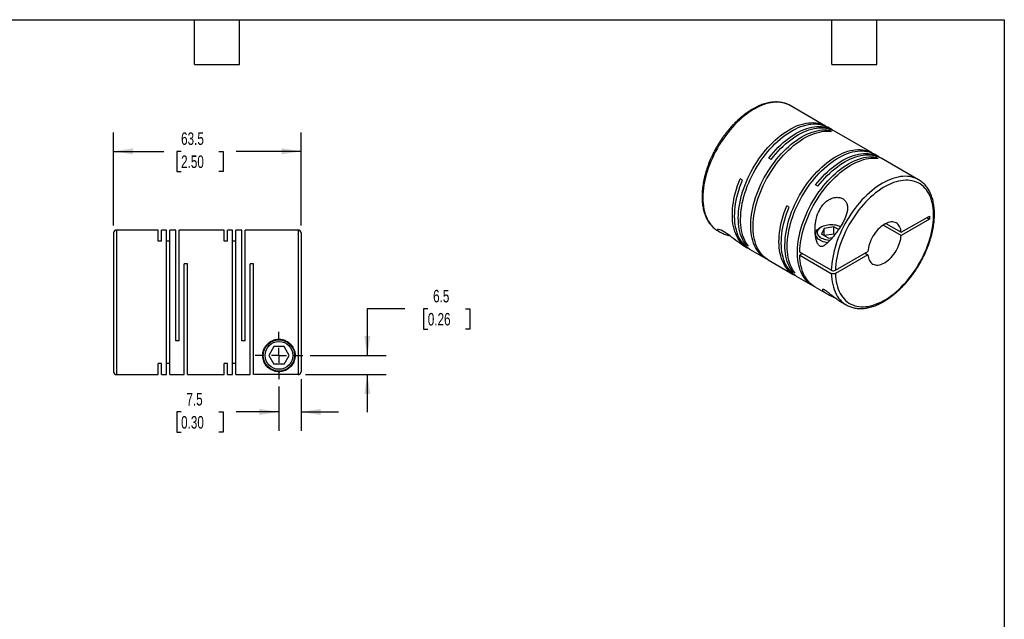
# Model space of a CAD drawing. Header units: millimetres. Extents: x 13 to 546, y 13 to 419.
# Tile 3 of 3: x 213 to 546, y 216 to 419. Entities that reach past the tile are written whole.
import ezdxf

# ---------------------------------------------------------------- set-up
doc = ezdxf.new("R2010")
doc.units = ezdxf.units.MM
doc.header["$LTSCALE"] = 2
doc.linetypes.add('SLD-Center', pattern=[19.05, 15.24, -1.27, 1.27, -1.27])
doc.linetypes.add('SLD-Solid', pattern=[0])
doc.layers.add('CENTER', color=40, linetype='SLD-Center')
doc.layers.add('DIMENSIONS', color=140, linetype='SLD-Solid', lineweight=25)
doc.layers.add('TEXT', color=140, linetype='SLD-Solid', lineweight=25)
doc.styles.add('SLDTEXTSTYLE0', font='TXT', dxfattribs={"width": 0.7})
doc.dimstyles.new('SLDDIMSTYLE1', dxfattribs={"dimtxt": 4.316016, "dimasz": 6.604, "dimexe": 0, "dimexo": 0.0625, "dimgap": 1.079004, "dimtad": 0, "dimtih": 1, "dimtoh": 1, "dimdec": 1, "dimrnd": 1e-09, "dimzin": 12, "dimdsep": 46, "dimtxsty": 'SLDTEXTSTYLE0', "dimsah": 1, "dimcen": 0.09, "dimadec": 0, "dimazin": 3, "dimtfac": 1, "dimtdec": 1, "dimtmove": 0, "dimatfit": 0, "dimfxl": 0, "dimfrac": 2, "dimtolj": 1, "dimtzin": 12, "dimarcsym": 0})
doc.dimstyles.new('SLDDIMSTYLE4', dxfattribs={"dimtxt": 4.316016, "dimasz": 6.604, "dimexe": 0, "dimexo": 0.0625, "dimgap": 1.079004, "dimtad": 0, "dimtih": 1, "dimtoh": 1, "dimdec": 1, "dimrnd": 1e-09, "dimzin": 12, "dimdsep": 46, "dimtxsty": 'SLDTEXTSTYLE0', "dimsah": 1, "dimcen": 0.09, "dimadec": 0, "dimazin": 3, "dimtfac": 1, "dimtdec": 1, "dimtofl": 0, "dimtmove": 0, "dimatfit": 3, "dimfxl": 0, "dimfrac": 2, "dimtolj": 1, "dimtzin": 12, "dimarcsym": 0})

# ---------------------------------------------------------------- blocks, each defined once
blk = doc.blocks.new('_D_5')
at = {"layer": 'DIMENSIONS'}
for p, q in [((307.93, 297.28), (307.93, 279.82)), ((300.43, 294.74), (300.43, 279.82)), ((267.29, 286.17), (265.84, 286.17)), ((265.84, 286.17), (265.84, 279.31)), ((280.12, 286.17), (281.56, 286.17)), ((281.56, 286.17), (281.56, 279.31)), ((300.43, 286.17), (285.96, 286.17)), ((307.93, 286.17), (320.63, 286.17)), ((265.84, 279.31), (267.29, 279.31)), ((281.56, 279.31), (280.12, 279.31))]:
    blk.add_line(p, q, dxfattribs=at)
for points in [[(300.43, 286.17), (293.82, 287.19), (293.82, 285.15)], [(307.93, 286.17), (314.53, 285.15), (314.53, 287.19)]]:
    blk.add_solid(points, dxfattribs=at)
at = {"layer": 'DIMENSIONS', "char_height": 4.233, "attachment_point": 1, "style": 'SLDTEXTSTYLE0'}
for s, insert in [('7.5', (269.09, 292.59)), ('0.30', (267.29, 284.77))]:
    blk.add_mtext(s, dxfattribs=dict(at, insert=insert))
blk = doc.blocks.new('_D_6')
at = {"layer": 'DIMENSIONS'}
for p, q in [((343.06, 321.11), (330.36, 321.11)), ((330.36, 321.11), (330.36, 305.32)), ((350.85, 321.11), (349.4, 321.11)), ((349.4, 321.11), (349.4, 314.25)), ((363.67, 321.11), (365.12, 321.11)), ((365.12, 321.11), (365.12, 314.25)), ((349.4, 314.25), (350.85, 314.25)), ((365.12, 314.25), (363.67, 314.25)), ((311.01, 305.32), (336.71, 305.32)), ((309.47, 298.82), (336.71, 298.82)), ((330.36, 298.82), (330.36, 286.12))]:
    blk.add_line(p, q, dxfattribs=at)
for points in [[(330.36, 305.32), (331.38, 311.92), (329.35, 311.92)], [(330.36, 298.82), (329.35, 292.22), (331.38, 292.22)]]:
    blk.add_solid(points, dxfattribs=at)
at = {"layer": 'DIMENSIONS', "char_height": 4.233, "attachment_point": 1, "style": 'SLDTEXTSTYLE0'}
for s, insert in [('6.5', (352.64, 327.54)), ('0.26', (350.85, 319.71))]:
    blk.add_mtext(s, dxfattribs=dict(at, insert=insert))
blk = doc.blocks.new('_D_7')
at = {"layer": 'DIMENSIONS'}
for p, q in [((244.43, 349.36), (244.43, 380.83)), ((307.93, 349.36), (307.93, 380.83)), ((244.43, 374.48), (261.44, 374.48)), ((267.29, 374.48), (265.84, 374.48)), ((265.84, 374.48), (265.84, 367.62)), ((280.12, 374.48), (281.56, 374.48)), ((281.56, 374.48), (281.56, 367.62)), ((307.93, 374.48), (285.96, 374.48)), ((265.84, 367.62), (267.29, 367.62)), ((281.56, 367.62), (280.12, 367.62))]:
    blk.add_line(p, q, dxfattribs=at)
for points in [[(244.43, 374.48), (251.03, 373.47), (251.03, 375.5)], [(307.93, 374.48), (301.32, 375.5), (301.32, 373.47)]]:
    blk.add_solid(points, dxfattribs=at)
at = {"layer": 'DIMENSIONS', "char_height": 4.233, "attachment_point": 1, "style": 'SLDTEXTSTYLE0'}
for s, insert in [('63.5', (267.29, 380.91)), ('2.50', (267.29, 373.08))]:
    blk.add_mtext(s, dxfattribs=dict(at, insert=insert))
blk = doc.blocks.new('SW_CENTERMARKSYMBOL_2')
at = {"layer": 'CENTER', "color": 0}
for p, q in [((0, 5.08), (0, 8.04)), ((-5.08, 0), (-8.04, 0)), ((0, 0), (-2.54, 0)), ((0, 0), (0, 2.54)), ((0, 0), (0, -2.54)), ((0, 0), (2.54, 0)), ((5.08, 0), (8.04, 0)), ((0, -5.08), (0, -8.04))]:
    blk.add_line(p, q, dxfattribs=at)

msp = doc.modelspace()

# ---------------------------------------------------------------- linework, layer by layer
for p, q in [((473.59, 389.98), (473.57, 389.99)), ((485.57, 383.06), (473.59, 389.98)), ((487.8, 381.78), (486.35, 382.62)), ((487.54, 381.21), (486.76, 381.66)), ((486.76, 381.29), (486.76, 381.66)), ((501.38, 373.94), (488.58, 381.33)), ((503.61, 372.66), (502.16, 373.49)), ((467.14, 371.76), (466.36, 372.21)), ((503.34, 372.09), (502.56, 372.54)), ((502.56, 372.17), (502.56, 372.54)), ((517.08, 364.88), (504.38, 372.21)), ((457.4, 364.7), (456.63, 365.15)), ((482.94, 362.64), (482.16, 363.09)), ((473.21, 355.58), (472.43, 356.02)), ((511.17, 347.04), (520.74, 352.56)), ((520.74, 351.5), (511.17, 345.98)), ((519.82, 352.03), (520.74, 351.5)), ((520.74, 352.56), (520.74, 351.5)), ((244.43, 346.82), (244.43, 299.82)), ((259.53, 347.82), (245.43, 347.82)), ((245.43, 347.82), (245.43, 298.82)), ((259.53, 344.08), (259.53, 347.82)), ((262.38, 347.82), (260.63, 347.82)), ((260.63, 344.08), (260.63, 347.82)), ((262.38, 298.82), (262.38, 347.82)), ((265.53, 347.82), (263.48, 347.82)), ((263.48, 298.82), (263.48, 347.82)), ((265.53, 310.32), (265.53, 347.82)), ((281.88, 347.82), (266.63, 347.82)), ((266.63, 310.32), (266.63, 347.82)), ((281.88, 344.08), (281.88, 347.82)), ((284.73, 347.82), (282.98, 347.82)), ((282.98, 344.08), (282.98, 347.82)), ((284.73, 298.82), (284.73, 347.82)), ((287.88, 347.82), (285.83, 347.82)), ((285.83, 298.82), (285.83, 347.82)), ((287.88, 310.32), (287.88, 347.82)), ((306.93, 347.82), (288.98, 347.82)), ((288.98, 310.32), (288.98, 347.82)), ((306.93, 347.82), (306.93, 298.82)), ((307.93, 346.82), (307.93, 299.82)), ((449.09, 347.55), (449.84, 347.11)), ((484.18, 348.89), (483.75, 348.64)), ((485.05, 348.38), (484.16, 346.45)), ((488.4, 348.9), (485.05, 348.38)), ((485.05, 345.93), (485.05, 348.38)), ((489.97, 347.99), (488.4, 348.9)), ((488.4, 346.45), (488.4, 348.9)), ((511.17, 345.98), (505.07, 349.5)), ((505.99, 350.03), (511.17, 347.04)), ((260.63, 344.08), (259.53, 344.08)), ((263.48, 344.08), (262.38, 344.08)), ((282.98, 344.08), (281.88, 344.08)), ((285.83, 344.08), (284.73, 344.08)), ((482.2, 346.48), (482.2, 345.49)), ((486.61, 345.04), (484.16, 346.45)), ((488.4, 346.45), (485.05, 345.93)), ((486.61, 345.04), (487.89, 345.24)), ((488.71, 346.27), (488.4, 346.45)), ((457.54, 342.67), (459.06, 341.79)), ((458.64, 342.75), (458.96, 342.94)), ((459.42, 342.3), (458.64, 342.75)), ((459.84, 341.34), (465.32, 338.18)), ((487.51, 334.19), (476.83, 340.36)), ((488.92, 334.19), (499.9, 340.53)), ((466.1, 337.73), (474.87, 332.67)), ((477.75, 339.83), (476.83, 339.3)), ((476.83, 339.3), (487.51, 333.13)), ((499.9, 339.47), (488.92, 333.13)), ((498.98, 340), (499.9, 339.47)), ((269.48, 336.32), (268.38, 336.32)), ((268.38, 298.82), (268.38, 336.32)), ((269.48, 298.82), (269.48, 336.32)), ((291.83, 336.32), (290.73, 336.32)), ((290.73, 298.82), (290.73, 336.32)), ((291.83, 298.82), (291.83, 336.32)), ((474.45, 333.63), (474.76, 333.81)), ((475.22, 333.18), (474.45, 333.63)), ((475.64, 332.22), (481.12, 329.06)), ((481.9, 328.61), (485.92, 326.29)), ((490.05, 323.9), (492.58, 322.44)), ((492.58, 322.44), (492.61, 322.42)), ((266.63, 310.32), (265.53, 310.32)), ((288.98, 310.32), (287.88, 310.32)), ((298.69, 308.32), (296.96, 305.32)), ((302.16, 308.32), (298.69, 308.32)), ((303.89, 305.32), (302.16, 308.32)), ((296.96, 305.32), (298.69, 302.32)), ((302.16, 302.32), (303.89, 305.32)), ((260.63, 302.55), (259.53, 302.55)), ((259.53, 298.82), (259.53, 302.55)), ((260.63, 298.82), (260.63, 302.55)), ((263.48, 302.55), (262.38, 302.55)), ((282.98, 302.55), (281.88, 302.55)), ((281.88, 298.82), (281.88, 302.55)), ((282.98, 298.82), (282.98, 302.55)), ((285.83, 302.55), (284.73, 302.55)), ((302.16, 302.32), (298.69, 302.32)), ((245.43, 298.82), (259.53, 298.82)), ((260.63, 298.82), (262.38, 298.82)), ((263.48, 298.82), (268.38, 298.82)), ((269.48, 298.82), (281.88, 298.82)), ((282.98, 298.82), (284.73, 298.82)), ((285.83, 298.82), (290.73, 298.82)), ((306.93, 298.82), (291.83, 298.82))]:
    msp.add_line(p, q)
at = {"flags": 128}
for points in [[(473.57, 389.99), (473.11, 390.24), (472.44, 390.53), (471.74, 390.77), (471.01, 390.95), (470.26, 391.06), (469.48, 391.12), (468.68, 391.12), (467.87, 391.06), (467.03, 390.95), (466.18, 390.77), (465.32, 390.53), (464.45, 390.24), (463.56, 389.89), (462.68, 389.48), (461.79, 389.02), (460.89, 388.51), (460, 387.94), (459.12, 387.32), (458.24, 386.65), (457.36, 385.94), (456.5, 385.18), (455.65, 384.38), (454.82, 383.53), (454, 382.65), (453.2, 381.73), (452.42, 380.77), (451.67, 379.78), (450.94, 378.77), (450.24, 377.72), (449.57, 376.66), (448.94, 375.57), (448.33, 374.46), (447.76, 373.34), (447.22, 372.21), (446.72, 371.07), (446.27, 369.92), (445.85, 368.77), (445.47, 367.62), (445.13, 366.47), (444.84, 365.33), (444.59, 364.2), (444.38, 363.08), (444.22, 361.97), (444.11, 360.88), (444.04, 359.82), (444.02, 358.77), (444.04, 357.76), (444.11, 356.77), (444.22, 355.81), (444.38, 354.89), (444.59, 354.01), (444.83, 353.16), (445.13, 352.36), (445.46, 351.6), (445.84, 350.88), (446.26, 350.21), (446.72, 349.6), (447.22, 349.03), (447.75, 348.51), (448.32, 348.05), (448.93, 347.64), (449.09, 347.55)], [(458.64, 342.75), (458.19, 343.38), (457.78, 344.05), (457.41, 344.77), (457.08, 345.53), (456.79, 346.34), (456.55, 347.18), (456.35, 348.07), (456.19, 348.99), (456.08, 349.95), (456.02, 350.93), (456, 351.95), (456.03, 352.99), (456.1, 354.06), (456.22, 355.14), (456.38, 356.25), (456.59, 357.37), (456.84, 358.5), (457.14, 359.64), (457.48, 360.78), (457.86, 361.93), (458.28, 363.08), (458.74, 364.22), (459.24, 365.36), (459.77, 366.49), (460.35, 367.6), (460.95, 368.7), (461.59, 369.79), (462.26, 370.85), (462.96, 371.89), (463.68, 372.9), (464.43, 373.88), (465.21, 374.83), (466, 375.75), (466.82, 376.63), (467.65, 377.47), (468.5, 378.27), (469.36, 379.03), (470.23, 379.74), (471.11, 380.41), (471.99, 381.02), (472.88, 381.59), (473.77, 382.1), (474.66, 382.56), (475.54, 382.97), (476.42, 383.32), (477.29, 383.61), (478.15, 383.85), (479, 384.02), (479.83, 384.14), (480.65, 384.2), (481.44, 384.21), (482.22, 384.15), (482.97, 384.03), (483.69, 383.86), (484.39, 383.63), (485.06, 383.34), (485.7, 382.99), (485.96, 382.83)], [(459.42, 342.3), (458.97, 342.93), (458.55, 343.6), (458.18, 344.32), (457.85, 345.08), (457.57, 345.89), (457.32, 346.73), (457.12, 347.62), (456.97, 348.54), (456.86, 349.5), (456.8, 350.49), (456.78, 351.5), (456.81, 352.54), (456.88, 353.61), (457, 354.7), (457.16, 355.8), (457.37, 356.92), (457.62, 358.05), (457.92, 359.19), (458.26, 360.33), (458.64, 361.48), (459.06, 362.63), (459.52, 363.77), (460.02, 364.91), (460.55, 366.04), (461.12, 367.15), (461.73, 368.25), (462.37, 369.34), (463.04, 370.4), (463.74, 371.44), (464.46, 372.45), (465.21, 373.43), (465.99, 374.38), (466.78, 375.3), (467.6, 376.18), (468.43, 377.02), (469.28, 377.82), (470.14, 378.58), (471.01, 379.29), (471.89, 379.96), (472.77, 380.57), (473.66, 381.14), (474.55, 381.65), (475.44, 382.11), (476.32, 382.52), (477.2, 382.87), (478.07, 383.16), (478.93, 383.4), (479.78, 383.57), (480.61, 383.69), (481.42, 383.75), (482.22, 383.76), (482.99, 383.7), (483.75, 383.58), (484.47, 383.41), (485.17, 383.18), (485.84, 382.89), (486.35, 382.62)], [(465.71, 337.96), (465.44, 338.11), (464.82, 338.49), (464.24, 338.92), (463.69, 339.41), (463.18, 339.95), (462.7, 340.55), (462.26, 341.19), (461.87, 341.88), (461.51, 342.62), (461.2, 343.4), (460.93, 344.22), (460.7, 345.08), (460.52, 345.98), (460.39, 346.92), (460.3, 347.89), (460.25, 348.89), (460.25, 349.91), (460.3, 350.96), (460.39, 352.04), (460.52, 353.13), (460.7, 354.24), (460.93, 355.36), (461.2, 356.5), (461.51, 357.64), (461.87, 358.79), (462.26, 359.93), (462.7, 361.08), (463.18, 362.22), (463.69, 363.36), (464.24, 364.48), (464.82, 365.59), (465.44, 366.69), (466.09, 367.76), (466.78, 368.82), (467.49, 369.84), (468.22, 370.84), (468.98, 371.82), (469.77, 372.75), (470.57, 373.66), (471.39, 374.52), (472.23, 375.35), (473.08, 376.13), (473.95, 376.87), (474.82, 377.56), (475.7, 378.21), (476.59, 378.8), (477.48, 379.35), (478.37, 379.84), (479.25, 380.28), (480.13, 380.66), (481.01, 380.99), (481.88, 381.26), (482.73, 381.47), (483.57, 381.63), (484.4, 381.72), (485.21, 381.76), (486, 381.74), (486.76, 381.66)], [(466.1, 337.73), (465.6, 338.04), (465.02, 338.47), (464.47, 338.96), (463.95, 339.5), (463.48, 340.1), (463.04, 340.74), (462.64, 341.43), (462.29, 342.17), (461.98, 342.95), (461.71, 343.77), (461.48, 344.63), (461.3, 345.53), (461.16, 346.47), (461.07, 347.44), (461.03, 348.44), (461.03, 349.46), (461.07, 350.52), (461.16, 351.59), (461.3, 352.68), (461.48, 353.79), (461.71, 354.92), (461.98, 356.05), (462.29, 357.19), (462.64, 358.34), (463.04, 359.49), (463.48, 360.63), (463.95, 361.77), (464.47, 362.91), (465.02, 364.03), (465.6, 365.14), (466.22, 366.24), (466.87, 367.31), (467.55, 368.37), (468.26, 369.39), (469, 370.4), (469.76, 371.37), (470.54, 372.3), (471.35, 373.21), (472.17, 374.07), (473.01, 374.9), (473.86, 375.68), (474.72, 376.42), (475.6, 377.11), (476.48, 377.76), (477.37, 378.36), (478.25, 378.9), (479.14, 379.39), (480.03, 379.83), (480.91, 380.21), (481.79, 380.54), (482.65, 380.81), (483.51, 381.02), (484.35, 381.18), (485.18, 381.28), (485.99, 381.31), (486.77, 381.29), (487.54, 381.21)], [(466.36, 372.21), (467.13, 373.17), (467.91, 374.11), (468.72, 375), (469.55, 375.86), (470.39, 376.67), (471.24, 377.45), (472.11, 378.18), (472.99, 378.86), (473.87, 379.5), (474.76, 380.08), (475.64, 380.62), (476.53, 381.1), (477.42, 381.53), (478.3, 381.9), (479.17, 382.21), (480.04, 382.47), (480.89, 382.67), (481.73, 382.82), (482.55, 382.9), (483.36, 382.93), (484.14, 382.89), (484.9, 382.8), (485.64, 382.65), (486.35, 382.44), (487.03, 382.17), (487.68, 381.85), (488.18, 381.54)], [(467.14, 371.76), (467.9, 372.73), (468.69, 373.66), (469.5, 374.55), (470.33, 375.41), (471.17, 376.23), (472.02, 377), (472.89, 377.73), (473.76, 378.41), (474.65, 379.05), (475.53, 379.63), (476.42, 380.17), (477.31, 380.65), (478.2, 381.08), (479.08, 381.45), (479.95, 381.77), (480.82, 382.02), (481.67, 382.22), (482.51, 382.37), (483.33, 382.45), (484.13, 382.48), (484.92, 382.44), (485.68, 382.35), (486.41, 382.2), (487.12, 381.99), (487.8, 381.72), (488.46, 381.4), (488.58, 381.33)], [(474.45, 333.63), (473.99, 334.25), (473.58, 334.93), (473.21, 335.64), (472.88, 336.41), (472.59, 337.21), (472.35, 338.06), (472.15, 338.95), (472, 339.87), (471.89, 340.82), (471.82, 341.81), (471.81, 342.83), (471.83, 343.87), (471.91, 344.94), (472.02, 346.02), (472.19, 347.12), (472.4, 348.24), (472.65, 349.37), (472.94, 350.51), (473.28, 351.66), (473.66, 352.8), (474.08, 353.95), (474.54, 355.1), (475.04, 356.23), (475.58, 357.36), (476.15, 358.48), (476.76, 359.58), (477.39, 360.66), (478.06, 361.73), (478.76, 362.76), (479.49, 363.78), (480.24, 364.76), (481.01, 365.71), (481.81, 366.63), (482.62, 367.51), (483.46, 368.35), (484.3, 369.15), (485.16, 369.91), (486.03, 370.62), (486.91, 371.28), (487.8, 371.9), (488.68, 372.46), (489.57, 372.98), (490.46, 373.44), (491.35, 373.84), (492.23, 374.19), (493.1, 374.49), (493.96, 374.72), (494.8, 374.9), (495.64, 375.02), (496.45, 375.08), (497.25, 375.08), (498.02, 375.02), (498.77, 374.91), (499.5, 374.74), (500.2, 374.5), (500.87, 374.21), (501.5, 373.87), (501.76, 373.71)], [(475.22, 333.18), (474.77, 333.8), (474.36, 334.48), (473.99, 335.19), (473.66, 335.96), (473.37, 336.76), (473.13, 337.61), (472.93, 338.5), (472.77, 339.42), (472.67, 340.38), (472.6, 341.36), (472.58, 342.38), (472.61, 343.42), (472.68, 344.49), (472.8, 345.57), (472.97, 346.68), (473.17, 347.79), (473.43, 348.92), (473.72, 350.06), (474.06, 351.21), (474.44, 352.36), (474.86, 353.5), (475.32, 354.65), (475.82, 355.78), (476.36, 356.91), (476.93, 358.03), (477.53, 359.13), (478.17, 360.21), (478.84, 361.28), (479.54, 362.32), (480.26, 363.33), (481.02, 364.31), (481.79, 365.26), (482.59, 366.18), (483.4, 367.06), (484.23, 367.9), (485.08, 368.7), (485.94, 369.46), (486.81, 370.17), (487.69, 370.83), (488.57, 371.45), (489.46, 372.02), (490.35, 372.53), (491.24, 372.99), (492.12, 373.39), (493, 373.74), (493.87, 374.04), (494.73, 374.27), (495.58, 374.45), (496.41, 374.57), (497.23, 374.63), (498.02, 374.63), (498.8, 374.58), (499.55, 374.46), (500.28, 374.29), (500.97, 374.05), (501.64, 373.76), (502.16, 373.49)], [(482.16, 363.09), (482.93, 364.05), (483.72, 364.98), (484.53, 365.88), (485.35, 366.73), (486.19, 367.55), (487.05, 368.33), (487.91, 369.06), (488.79, 369.74), (489.67, 370.38), (490.56, 370.96), (491.45, 371.49), (492.34, 371.98), (493.22, 372.4), (494.1, 372.78), (494.98, 373.09), (495.84, 373.35), (496.7, 373.55), (497.53, 373.69), (498.36, 373.78), (499.16, 373.8), (499.94, 373.77), (500.7, 373.68), (501.44, 373.53), (502.15, 373.32), (502.83, 373.05), (503.48, 372.73), (503.99, 372.42)], [(481.52, 328.84), (481.25, 328.98), (480.63, 329.36), (480.04, 329.8), (479.49, 330.29), (478.98, 330.83), (478.5, 331.42), (478.07, 332.07), (477.67, 332.76), (477.32, 333.49), (477, 334.27), (476.73, 335.1), (476.51, 335.96), (476.33, 336.86), (476.19, 337.79), (476.1, 338.76), (476.05, 339.76), (476.05, 340.79), (476.1, 341.84), (476.19, 342.91), (476.33, 344.01), (476.51, 345.12), (476.73, 346.24), (477, 347.38), (477.32, 348.52), (477.67, 349.66), (478.07, 350.81), (478.5, 351.96), (478.98, 353.1), (479.49, 354.23), (480.04, 355.36), (480.63, 356.47), (481.25, 357.56), (481.9, 358.64), (482.58, 359.69), (483.29, 360.72), (484.02, 361.72), (484.79, 362.69), (485.57, 363.63), (486.37, 364.53), (487.2, 365.4), (488.03, 366.22), (488.89, 367.01), (489.75, 367.75), (490.62, 368.44), (491.51, 369.08), (492.39, 369.68), (493.28, 370.23), (494.17, 370.72), (495.06, 371.16), (495.94, 371.54), (496.81, 371.87), (497.68, 372.14), (498.54, 372.35), (499.38, 372.51), (500.2, 372.6), (501.01, 372.64), (501.8, 372.62), (502.56, 372.54)], [(476.83, 340.36), (476.88, 341.41), (476.97, 342.48), (477.11, 343.58), (477.29, 344.69), (477.52, 345.81), (477.79, 346.94), (478.1, 348.08), (478.45, 349.23), (478.85, 350.38), (479.29, 351.52), (479.76, 352.66), (480.28, 353.8), (480.83, 354.92), (481.41, 356.03), (482.03, 357.13), (482.68, 358.2), (483.36, 359.25), (484.07, 360.28), (484.81, 361.28), (485.57, 362.25), (486.35, 363.19), (487.16, 364.09), (487.98, 364.96), (488.82, 365.78), (489.67, 366.56), (490.53, 367.3), (491.41, 367.99), (492.29, 368.64), (493.17, 369.23), (494.06, 369.78), (494.95, 370.27), (495.84, 370.71), (496.72, 371.09), (497.59, 371.42), (498.46, 371.69), (499.32, 371.9), (500.16, 372.06), (500.98, 372.15), (501.79, 372.19), (502.58, 372.17), (503.34, 372.09)], [(482.94, 362.64), (483.71, 363.6), (484.5, 364.53), (485.3, 365.43), (486.13, 366.29), (486.97, 367.1), (487.83, 367.88), (488.69, 368.61), (489.57, 369.29), (490.45, 369.93), (491.34, 370.51), (492.23, 371.05), (493.11, 371.53), (494, 371.95), (494.88, 372.33), (495.76, 372.64), (496.62, 372.9), (497.47, 373.1), (498.31, 373.24), (499.13, 373.33), (499.94, 373.35), (500.72, 373.32), (501.48, 373.23), (502.22, 373.08), (502.93, 372.87), (503.61, 372.6), (504.26, 372.28), (504.38, 372.21)], [(459.46, 341.58), (458.93, 341.87), (458.32, 342.27), (457.75, 342.73), (457.22, 343.24), (456.72, 343.8), (456.26, 344.41), (455.84, 345.08), (455.46, 345.78), (455.12, 346.54), (454.83, 347.34), (454.58, 348.17), (454.37, 349.05), (454.2, 349.97), (454.09, 350.92), (454.01, 351.9), (453.99, 352.91), (454, 353.94), (454.07, 355), (454.18, 356.09), (454.33, 357.19), (454.53, 358.3), (454.77, 359.43), (455.06, 360.57), (455.39, 361.71), (455.76, 362.86), (456.17, 364), (456.63, 365.15)], [(459.84, 341.34), (459.71, 341.42), (459.11, 341.82), (458.54, 342.27), (458, 342.78), (457.5, 343.35), (457.04, 343.96), (456.62, 344.62), (456.24, 345.33), (455.9, 346.08), (455.61, 346.88), (455.35, 347.72), (455.15, 348.6), (454.98, 349.51), (454.86, 350.46), (454.79, 351.44), (454.76, 352.45), (454.78, 353.49), (454.85, 354.55), (454.96, 355.63), (455.11, 356.73), (455.31, 357.85), (455.55, 358.98), (455.84, 360.11), (456.17, 361.26), (456.54, 362.41), (456.95, 363.55), (457.4, 364.7)], [(517.09, 364.87), (516.92, 364.97), (516.27, 365.29), (515.58, 365.55), (514.87, 365.76), (514.13, 365.91), (513.36, 366), (512.58, 366.03), (511.77, 366), (510.94, 365.91), (510.1, 365.76), (509.24, 365.55), (508.38, 365.29), (507.5, 364.97), (506.61, 364.59), (505.73, 364.16), (504.83, 363.67), (503.94, 363.13), (503.05, 362.54), (502.17, 361.89), (501.29, 361.2), (500.42, 360.47), (499.57, 359.68), (498.72, 358.86), (497.9, 358), (497.09, 357.09), (496.3, 356.15), (495.54, 355.18), (494.8, 354.18), (494.08, 353.15), (493.4, 352.1), (492.74, 351.02), (492.12, 349.92), (491.53, 348.81), (490.98, 347.68), (490.46, 346.54), (489.98, 345.4), (489.54, 344.25), (489.14, 343.1), (488.78, 341.95), (488.47, 340.8), (488.2, 339.67), (487.97, 338.54), (487.79, 337.42), (487.65, 336.33), (487.56, 335.25), (487.51, 334.19)], [(488.92, 333.13), (488.97, 332.16), (489.06, 331.21), (489.2, 330.3), (489.38, 329.42), (489.61, 328.58), (489.88, 327.78), (490.19, 327.03), (490.55, 326.32), (490.94, 325.65), (491.38, 325.03), (491.85, 324.47), (492.36, 323.95), (492.91, 323.49), (493.49, 323.08), (494.11, 322.72), (494.76, 322.43), (495.43, 322.18), (496.14, 322), (496.87, 321.88), (497.62, 321.81), (498.39, 321.8), (499.19, 321.85), (500, 321.96), (500.83, 322.13), (501.67, 322.36), (502.52, 322.64), (503.38, 322.98), (504.24, 323.38), (505.11, 323.83), (505.98, 324.33), (506.85, 324.88), (507.71, 325.49), (508.57, 326.14), (509.42, 326.84), (510.26, 327.59), (511.09, 328.38), (511.9, 329.2), (512.7, 330.07), (513.47, 330.98), (514.22, 331.91), (514.95, 332.88), (515.66, 333.88), (516.33, 334.9), (516.98, 335.94), (517.59, 337.01), (518.17, 338.09), (518.72, 339.19), (519.23, 340.3), (519.7, 341.41), (520.14, 342.53), (520.53, 343.65), (520.89, 344.78), (521.2, 345.89), (521.47, 347), (521.69, 348.1), (521.87, 349.19), (522.01, 350.26), (522.1, 351.31), (522.15, 352.34), (522.15, 353.34), (522.1, 354.32), (522.01, 355.27), (521.87, 356.18), (521.69, 357.06), (521.47, 357.9), (521.2, 358.7), (520.89, 359.46), (520.53, 360.17), (520.14, 360.84), (519.7, 361.45), (519.23, 362.02), (518.72, 362.54), (518.17, 363.01), (517.59, 363.42), (516.98, 363.77), (516.33, 364.07), (515.66, 364.31), (514.95, 364.5), (514.22, 364.62), (513.47, 364.69), (512.7, 364.7), (511.9, 364.65), (511.09, 364.54), (510.26, 364.38), (509.42, 364.15), (508.57, 363.87), (507.71, 363.53), (506.85, 363.14), (505.98, 362.69), (505.11, 362.19), (504.24, 361.64), (503.38, 361.03), (502.52, 360.38), (501.67, 359.68), (500.83, 358.94), (500, 358.15), (499.19, 357.32), (498.39, 356.46), (497.62, 355.56), (496.87, 354.62), (496.14, 353.65), (495.43, 352.66), (494.76, 351.63), (494.11, 350.59), (493.49, 349.53), (492.91, 348.44), (492.36, 347.35), (491.85, 346.24), (491.38, 345.13), (490.94, 344.01), (490.55, 342.88), (490.19, 341.76), (489.88, 340.64), (489.61, 339.53), (489.38, 338.43), (489.2, 337.35), (489.06, 336.28), (488.97, 335.22), (488.92, 334.19)], [(475.26, 332.45), (474.74, 332.74), (474.13, 333.14), (473.56, 333.6), (473.03, 334.11), (472.53, 334.67), (472.07, 335.28), (471.65, 335.95), (471.27, 336.66), (470.93, 337.41), (470.63, 338.21), (470.38, 339.05), (470.17, 339.92), (470.01, 340.84), (469.89, 341.79), (469.82, 342.77), (469.79, 343.78), (469.81, 344.82), (469.87, 345.88), (469.98, 346.96), (470.14, 348.06), (470.33, 349.17), (470.58, 350.3), (470.86, 351.44), (471.19, 352.58), (471.57, 353.73), (471.98, 354.88), (472.43, 356.02)], [(475.64, 332.22), (475.52, 332.29), (474.91, 332.69), (474.34, 333.15), (473.8, 333.66), (473.31, 334.22), (472.85, 334.84), (472.42, 335.5), (472.04, 336.21), (471.71, 336.96), (471.41, 337.76), (471.16, 338.6), (470.95, 339.47), (470.79, 340.39), (470.67, 341.34), (470.6, 342.32), (470.57, 343.33), (470.59, 344.37), (470.65, 345.43), (470.76, 346.51), (470.91, 347.61), (471.11, 348.73), (471.36, 349.85), (471.64, 350.99), (471.97, 352.14), (472.34, 353.28), (472.76, 354.43), (473.21, 355.58)], [(511.17, 347.04), (511.11, 347.59), (511, 348.1), (510.84, 348.57), (510.65, 349), (510.41, 349.38), (510.13, 349.72), (509.81, 350), (509.46, 350.22), (509.08, 350.39), (508.67, 350.5), (508.23, 350.55), (507.77, 350.54), (507.29, 350.48), (506.8, 350.35), (506.3, 350.17), (505.79, 349.93), (505.28, 349.63), (504.77, 349.28), (504.27, 348.89), (503.78, 348.45), (503.3, 347.96), (502.84, 347.44), (502.4, 346.88), (501.99, 346.3), (501.61, 345.69), (501.26, 345.06), (500.94, 344.41), (500.66, 343.76), (500.42, 343.1), (500.22, 342.44), (500.07, 341.79), (499.96, 341.15), (499.9, 340.53)], [(457.54, 342.67), (457.44, 342.73), (456.99, 343.01), (456.52, 343.33), (455.88, 343.79), (455.18, 344.32), (454.54, 344.81), (453.87, 345.34), (453.23, 345.82), (452.58, 346.3), (451.95, 346.73), (451.34, 347.12), (450.75, 347.46), (450.21, 347.73), (449.72, 347.93), (449.34, 348.02), (449.09, 348.03), (448.97, 347.95), (449, 347.79), (449.2, 347.56), (449.65, 347.23), (450.29, 346.87), (450.29, 346.87)], [(486.29, 343.5), (485.85, 343.57), (485.31, 343.69), (484.79, 343.85), (484.31, 344.04), (483.86, 344.26), (483.46, 344.5), (483.11, 344.77), (482.81, 345.06), (482.57, 345.37), (482.38, 345.69), (482.26, 346.02), (482.21, 346.35), (482.22, 346.69), (482.29, 347.02), (482.42, 347.35), (482.62, 347.67), (482.88, 347.97), (483.19, 348.26), (483.55, 348.52), (483.75, 348.64)], [(487.06, 344.27), (486.74, 344.29), (486.2, 344.36), (485.67, 344.47), (485.17, 344.61), (484.71, 344.79), (484.28, 344.99), (483.9, 345.23), (483.57, 345.49), (483.29, 345.77), (483.07, 346.06), (482.92, 346.37), (482.83, 346.69), (482.8, 347.01), (482.84, 347.33), (482.95, 347.64), (483.12, 347.95), (483.35, 348.24), (483.64, 348.52), (483.99, 348.77), (484.38, 349), (484.82, 349.2), (485.3, 349.36), (485.8, 349.5), (486.33, 349.6), (486.88, 349.66), (487.43, 349.68), (487.99, 349.67), (488.54, 349.61), (489.07, 349.53), (489.59, 349.4), (490.07, 349.24), (490.52, 349.05), (490.63, 348.99)], [(499.9, 339.47), (499.96, 338.92), (500.07, 338.41), (500.22, 337.93), (500.42, 337.5), (500.66, 337.12), (500.94, 336.79), (501.26, 336.51), (501.61, 336.28), (501.99, 336.11), (502.4, 336), (502.84, 335.95), (503.3, 335.96), (503.78, 336.03), (504.27, 336.15), (504.77, 336.34), (505.28, 336.58), (505.79, 336.87), (506.3, 337.22), (506.8, 337.62), (507.29, 338.06), (507.77, 338.54), (508.23, 339.06), (508.67, 339.62), (509.08, 340.21), (509.46, 340.82), (509.81, 341.45), (510.13, 342.09), (510.41, 342.75), (510.65, 343.41), (510.84, 344.06), (511, 344.72), (511.11, 345.35), (511.17, 345.98)], [(481.9, 328.61), (481.41, 328.91), (480.83, 329.35), (480.28, 329.83), (479.76, 330.37), (479.29, 330.97), (478.85, 331.61), (478.45, 332.3), (478.1, 333.03), (477.79, 333.81), (477.52, 334.63), (477.29, 335.5), (477.11, 336.4), (476.97, 337.33), (476.88, 338.3), (476.83, 339.3)], [(487.51, 333.13), (487.56, 332.13), (487.65, 331.16), (487.79, 330.22), (487.97, 329.32), (488.2, 328.46), (488.47, 327.63), (488.78, 326.85), (489.14, 326.11), (489.54, 325.42), (489.98, 324.78), (490.46, 324.19), (490.98, 323.65), (491.53, 323.16), (492.12, 322.73), (492.58, 322.44)]]:
    msp.add_lwpolyline(points, dxfattribs=at)
for radius in [5.3, 4.7]:
    msp.add_circle((300.43, 305.32), radius)
for centre, start, end in [((245.43, 346.82), 90, 180), ((306.93, 346.82), 0, 90), ((245.43, 299.82), 180, 270)]:
    msp.add_arc(centre, 1, start, end)
for points, knots in [([(473.57, 389.99), (473.55, 390), (473.34, 390.14), (472.89, 390.35), (472.23, 390.63), (471.54, 390.86), (470.83, 391.03), (470.09, 391.15), (469.33, 391.21), (468.56, 391.22), (467.76, 391.18), (466.96, 391.09), (466.13, 390.94), (465.3, 390.73), (464.45, 390.48), (463.6, 390.17), (462.75, 389.81), (461.89, 389.4), (461.03, 388.94), (460.17, 388.43), (459.32, 387.87), (458.47, 387.27), (457.63, 386.62), (456.79, 385.94), (455.97, 385.21), (455.17, 384.44), (454.37, 383.64), (453.6, 382.81), (452.84, 381.94), (452.1, 381.03), (451.39, 380.11), (450.69, 379.15), (450.03, 378.17), (449.39, 377.17), (448.77, 376.15), (448.19, 375.11), (447.64, 374.05), (447.12, 372.99), (446.63, 371.91), (446.18, 370.83), (445.76, 369.74), (445.38, 368.65), (445.03, 367.56), (444.73, 366.47), (444.46, 365.39), (444.23, 364.31), (444.05, 363.25), (443.9, 362.19), (443.8, 361.16), (443.74, 360.13), (443.72, 359.13), (443.74, 358.15), (443.8, 357.19), (443.91, 356.26), (444.06, 355.36), (444.26, 354.49), (444.49, 353.66), (444.77, 352.86), (445.09, 352.1), (445.45, 351.37), (445.85, 350.7), (446.28, 350.06), (446.76, 349.47), (447.26, 348.93), (447.8, 348.44), (448.38, 348), (448.82, 347.7), (449.08, 347.56), (449.13, 347.53)], [0, 0, 0, 0, 0.001139, 0.016197, 0.031253, 0.046327, 0.06144, 0.076609, 0.091845, 0.107154, 0.122539, 0.137994, 0.153513, 0.169085, 0.1847, 0.200349, 0.21602, 0.231706, 0.247401, 0.263098, 0.278793, 0.294484, 0.310168, 0.325846, 0.341516, 0.357179, 0.372835, 0.388484, 0.404127, 0.419765, 0.435398, 0.451027, 0.466653, 0.482278, 0.497901, 0.513524, 0.529147, 0.544772, 0.560399, 0.57603, 0.591664, 0.607303, 0.622948, 0.6386, 0.654259, 0.669926, 0.685602, 0.701287, 0.716981, 0.732684, 0.748395, 0.764112, 0.779834, 0.795557, 0.811273, 0.826978, 0.842663, 0.858317, 0.87393, 0.889491, 0.904988, 0.920413, 0.93576, 0.951029, 0.966225, 0.981358, 0.996445, 1, 1, 1, 1]), ([(492.62, 322.43), (492.78, 322.33), (493.15, 322.12), (493.77, 321.86), (494.45, 321.62), (495.16, 321.44), (495.89, 321.3), (496.64, 321.22), (497.41, 321.2), (498.2, 321.23), (499, 321.31), (499.82, 321.44), (500.65, 321.63), (501.5, 321.88), (502.35, 322.17), (503.2, 322.52), (504.06, 322.92), (504.92, 323.37), (505.78, 323.86), (506.63, 324.41), (507.48, 325), (508.33, 325.63), (509.16, 326.31), (509.98, 327.02), (510.8, 327.78), (511.59, 328.57), (512.37, 329.4), (513.13, 330.26), (513.88, 331.16), (514.6, 332.08), (515.3, 333.03), (515.97, 334), (516.62, 335), (517.24, 336.01), (517.83, 337.05), (518.39, 338.1), (518.92, 339.16), (519.42, 340.23), (519.88, 341.32), (520.31, 342.4), (520.7, 343.49), (521.05, 344.58), (521.37, 345.67), (521.64, 346.76), (521.88, 347.84), (522.08, 348.9), (522.23, 349.96), (522.35, 351), (522.42, 352.03), (522.45, 353.04), (522.44, 354.03), (522.38, 354.99), (522.29, 355.92), (522.15, 356.83), (521.96, 357.71), (521.74, 358.56), (521.47, 359.37), (521.16, 360.14), (520.81, 360.87), (520.43, 361.56), (520, 362.21), (519.54, 362.81), (519.04, 363.36), (518.51, 363.86), (517.94, 364.32), (517.47, 364.65), (517.17, 364.82), (517.08, 364.87)], [0, 0, 0, 0, 0.011897, 0.026977, 0.042069, 0.057194, 0.072372, 0.087614, 0.102929, 0.118319, 0.133781, 0.149309, 0.164894, 0.180524, 0.19619, 0.211881, 0.22759, 0.243308, 0.25903, 0.274751, 0.290469, 0.30618, 0.321885, 0.337582, 0.353272, 0.368955, 0.384631, 0.4003, 0.415964, 0.431624, 0.447279, 0.462931, 0.478581, 0.494229, 0.509878, 0.525526, 0.541176, 0.556827, 0.572482, 0.58814, 0.603803, 0.619471, 0.635146, 0.650829, 0.666519, 0.682218, 0.697925, 0.713642, 0.729368, 0.745102, 0.760844, 0.77659, 0.792338, 0.808082, 0.823816, 0.839532, 0.85522, 0.87087, 0.886471, 0.90201, 0.917479, 0.932871, 0.948184, 0.963422, 0.978595, 0.993716, 1, 1, 1, 1]), ([(491.39, 350.29), (491.63, 350.72), (491.84, 351.15), (492.24, 352.03), (492.42, 352.48), (492.72, 353.37), (492.83, 353.82), (492.99, 354.71), (493.02, 355.15), (492.99, 355.78), (492.96, 355.99), (492.89, 356.39), (492.83, 356.58), (492.7, 356.95), (492.62, 357.13), (492.42, 357.47), (492.31, 357.62), (491.93, 358.06), (491.62, 358.3), (491.09, 358.58), (490.9, 358.66), (490.51, 358.78), (490.3, 358.83), (489.88, 358.89), (489.67, 358.9), (489.23, 358.9), (489.01, 358.88), (488.33, 358.78), (487.89, 358.66), (487.24, 358.38), (487.02, 358.28), (486.61, 358.05), (486.41, 357.92), (486.02, 357.65), (485.83, 357.5), (485.46, 357.19), (485.29, 357.02), (484.78, 356.5), (484.48, 356.13), (483.93, 355.34), (483.68, 354.92), (483.02, 353.63), (482.7, 352.72), (482.35, 351.32), (482.25, 350.84), (482.11, 349.89), (482.06, 349.41), (482, 348.46), (482, 347.98), (482.02, 347.02), (482.06, 346.54), (482.18, 345.57), (482.26, 345.1), (482.44, 344.4), (482.5, 344.17), (482.66, 343.71), (482.75, 343.49), (482.91, 343.17), (482.97, 343.07), (483.1, 342.88), (483.16, 342.78), (483.38, 342.53), (483.55, 342.4), (483.81, 342.28), (483.91, 342.26), (484.09, 342.23), (484.17, 342.23), (484.44, 342.25), (484.61, 342.31), (485.1, 342.52), (485.41, 342.73), (486, 343.22), (486.29, 343.49), (487.15, 344.35), (487.7, 344.99), (488.53, 346.01), (488.8, 346.37), (489.35, 347.1), (489.62, 347.48), (490.42, 348.63), (490.92, 349.44), (491.39, 350.29)], [0, 0, 0, 0, 0.03125, 0.03125, 0.0625, 0.0625, 0.09375, 0.09375, 0.125, 0.125, 0.140625, 0.140625, 0.15625, 0.15625, 0.171875, 0.171875, 0.1875, 0.1875, 0.21875, 0.21875, 0.234375, 0.234375, 0.25, 0.25, 0.265625, 0.265625, 0.28125, 0.28125, 0.3125, 0.3125, 0.328125, 0.328125, 0.34375, 0.34375, 0.359375, 0.359375, 0.375, 0.375, 0.40625, 0.40625, 0.4375, 0.4375, 0.5, 0.5, 0.53125, 0.53125, 0.5625, 0.5625, 0.59375, 0.59375, 0.625, 0.625, 0.65625, 0.65625, 0.671875, 0.671875, 0.6875, 0.6875, 0.695313, 0.695313, 0.703125, 0.703125, 0.71875, 0.71875, 0.726563, 0.726563, 0.734375, 0.734375, 0.75, 0.75, 0.78125, 0.78125, 0.8125, 0.8125, 0.875, 0.875, 0.90625, 0.90625, 0.9375, 0.9375, 1, 1, 1, 1]), ([(450.29, 346.87), (450.49, 346.78), (450.89, 346.6), (451.6, 346.33), (452.37, 346.07), (452.93, 345.91), (453.21, 345.84)], [0, 0, 0, 0, 0.248137, 0.496348, 0.752123, 1, 1, 1, 1]), ([(487.51, 334.19), (487.6, 334.14), (487.71, 334.1), (487.95, 334.04), (488.09, 334.02), (488.48, 334.02), (488.74, 334.09), (488.92, 334.19)], [0, 0, 0, 0, 0.25, 0.25, 0.5, 0.5, 1, 1, 1, 1]), ([(488.92, 333.13), (488.83, 333.08), (488.72, 333.04), (488.48, 332.98), (488.35, 332.96), (487.96, 332.96), (487.7, 333.02), (487.51, 333.13)], [0, 0, 0, 0, 0.25, 0.25, 0.5, 0.5, 1, 1, 1, 1]), ([(489.62, 324.17), (489.43, 324.31), (489.05, 324.57), (488.38, 325.1), (487.74, 325.62), (487.16, 326.11), (486.71, 326.48), (486.32, 326.79), (485.96, 327.06), (485.55, 327.34), (485.14, 327.58), (484.86, 327.68), (484.69, 327.7), (484.57, 327.68), (484.51, 327.63), (484.49, 327.5), (484.59, 327.3), (484.85, 327.02), (485.25, 326.7), (485.75, 326.38), (486.31, 326.07), (486.84, 325.79), (487.37, 325.53), (487.83, 325.3), (488.26, 325.09), (488.51, 324.97), (488.63, 324.9)], [0, 0, 0, 0, 0.066865, 0.130705, 0.196236, 0.236164, 0.276937, 0.300591, 0.324794, 0.355654, 0.390444, 0.425004, 0.450624, 0.476925, 0.509281, 0.542128, 0.604081, 0.667706, 0.728423, 0.790739, 0.83586, 0.882128, 0.916047, 0.950858, 0.975243, 1, 1, 1, 1]), ([(490.05, 323.9), (490.05, 323.9), (489.94, 323.96), (489.78, 324.07), (489.62, 324.17)], [0, 0, 0, 0, 0.021606, 1, 1, 1, 1]), ([(305.93, 305.32), (305.93, 305.65), (305.9, 305.98), (305.77, 306.68), (305.66, 307.03), (305.38, 307.73), (305.2, 308.08), (304.73, 308.76), (304.45, 309.09), (303.96, 309.53), (303.79, 309.67), (303.42, 309.94), (303.22, 310.06), (302.81, 310.28), (302.6, 310.37), (302.15, 310.54), (301.92, 310.61), (301.22, 310.78), (300.73, 310.83), (300.01, 310.8), (299.77, 310.78), (299.29, 310.7), (299.05, 310.65), (298.6, 310.51), (298.38, 310.42), (297.95, 310.23), (297.74, 310.12), (297.15, 309.76), (296.81, 309.48), (296.35, 309.01), (296.21, 308.85), (295.95, 308.52), (295.84, 308.35), (295.63, 308.01), (295.53, 307.84), (295.37, 307.49), (295.3, 307.31), (295.11, 306.78), (295.03, 306.44), (294.93, 305.75), (294.92, 305.41), (294.96, 304.45), (295.09, 303.85), (295.41, 303.04), (295.54, 302.78), (295.82, 302.29), (295.98, 302.06), (296.33, 301.63), (296.52, 301.43), (296.93, 301.06), (297.16, 300.88), (297.65, 300.56), (297.92, 300.41), (298.36, 300.22), (298.51, 300.16), (298.85, 300.04), (299.03, 299.99), (299.32, 299.93), (299.42, 299.91), (299.64, 299.87), (299.75, 299.86), (300.09, 299.82), (300.34, 299.81), (300.7, 299.82), (300.82, 299.83), (301.06, 299.85), (301.17, 299.86), (301.49, 299.92), (301.69, 299.96), (302.23, 300.11), (302.54, 300.23), (303.11, 300.51), (303.37, 300.66), (304.08, 301.16), (304.47, 301.55), (304.98, 302.21), (305.13, 302.45), (305.4, 302.95), (305.52, 303.22), (305.81, 304.05), (305.93, 304.65), (305.93, 305.32)], [0, 0, 0, 0, 0.03125, 0.03125, 0.0625, 0.0625, 0.09375, 0.09375, 0.125, 0.125, 0.140625, 0.140625, 0.15625, 0.15625, 0.171875, 0.171875, 0.1875, 0.1875, 0.21875, 0.21875, 0.234375, 0.234375, 0.25, 0.25, 0.265625, 0.265625, 0.28125, 0.28125, 0.3125, 0.3125, 0.328125, 0.328125, 0.34375, 0.34375, 0.359375, 0.359375, 0.375, 0.375, 0.40625, 0.40625, 0.4375, 0.4375, 0.5, 0.5, 0.53125, 0.53125, 0.5625, 0.5625, 0.59375, 0.59375, 0.625, 0.625, 0.65625, 0.65625, 0.671875, 0.671875, 0.6875, 0.6875, 0.695313, 0.695313, 0.703125, 0.703125, 0.71875, 0.71875, 0.726563, 0.726563, 0.734375, 0.734375, 0.75, 0.75, 0.78125, 0.78125, 0.8125, 0.8125, 0.875, 0.875, 0.90625, 0.90625, 0.9375, 0.9375, 1, 1, 1, 1]), ([(306.93, 298.82), (307.06, 298.82), (307.19, 298.85), (307.43, 298.95), (307.54, 299.02), (307.82, 299.3), (307.93, 299.56), (307.93, 299.82)], [0, 0, 0, 0, 0.25, 0.25, 0.5, 0.5, 1, 1, 1, 1])]:
    msp.add_open_spline(points, degree=3, knots=knots)
at = {"layer": 'TEXT'}
for p, q in [((12.7, 419.1), (546.1, 419.1)), ((271.78, 403.86), (271.78, 419.1)), ((287.02, 403.86), (287.02, 419.1)), ((487.68, 403.86), (487.68, 419.1)), ((502.92, 403.86), (502.92, 419.1)), ((546.1, 419.1), (546.1, 12.7)), ((271.78, 403.86), (287.02, 403.86)), ((487.68, 403.86), (502.92, 403.86))]:
    msp.add_line(p, q, dxfattribs=at)

# ---------------------------------------------------------------- block references
at = {"layer": 'CENTER'}
msp.add_blockref('SW_CENTERMARKSYMBOL_2', (300.43, 305.32), dxfattribs=at)

# ---------------------------------------------------------------- dimensions: what is measured, and where the dimension line sits
at = {"layer": 'DIMENSIONS'}
for base, p1, p2, dimstyle, picture, middle in [((244.43, 374.48), (307.93, 346.82), (244.43, 346.82), 'SLDDIMSTYLE4', '_D_7', (273.7, 374.48)), ((300.43, 286.17), (307.93, 299.82), (300.43, 297.28), 'SLDDIMSTYLE1', '_D_5', (273.7, 286.17))]:
    dim = msp.add_linear_dim(base=base, p1=p1, p2=p2, dimstyle=dimstyle, dxfattribs=at)
    dim.commit()
    dim.dimension.update_dxf_attribs({"geometry": picture, "text_midpoint": middle, "dimtype": 160})
dim = msp.add_linear_dim(base=(330.36, 305.32), p1=(306.93, 298.82), p2=(308.47, 305.32), angle=90, dimstyle='SLDDIMSTYLE1', dxfattribs=at)
dim.commit()
dim.dimension.update_dxf_attribs({"geometry": '_D_6', "text_midpoint": (330.36, 321.11), "dimtype": 160})

doc.saveas('drawing.dxf')
